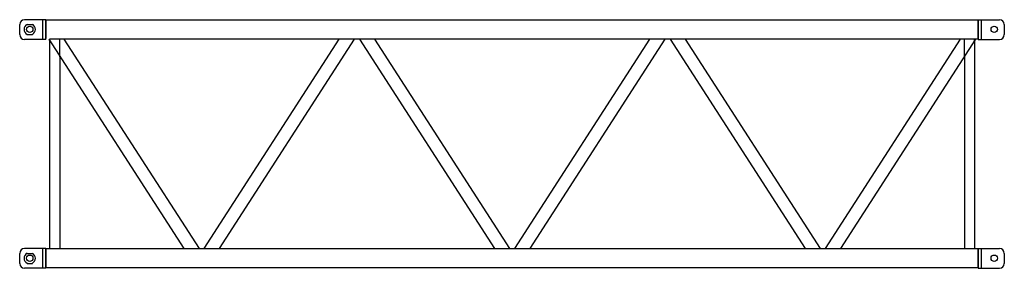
# Model space of a CAD drawing. Extents: x 3 to 2453, y 5 to 623.
import ezdxf

# ---------------------------------------------------------------- set-up
doc = ezdxf.new("R2010")
doc.units = 0
doc.layers.get('0').update_dxf_attribs({"linetype": 'CONTINUOUS'})
doc.layers.add('M16S', color=7, linetype='CONTINUOUS')

# ---------------------------------------------------------------- blocks, each defined once
blk = doc.blocks.new('A$C54152812')
at = {"layer": 'M16S', "color": 6}
for p, q in [((65.000007, 618.000005), (12.000007, 618.000005)), ((57.000007, 618.000005), (57.000007, 569.000005)), ((65.000007, 618.000005), (2385.000007, 618.000005)), ((65.000007, 570.000005), (65.000007, 618.000005)), ((65.000007, 618.000005), (65.000007, 617.000005)), ((65.000007, 617.000005), (65.000007, 571.000005)), ((2385.000007, 618.000005), (2385.000007, 570.000005)), ((2385.000007, 618.000005), (2438.000007, 618.000005)), ((2385.000007, 618.000005), (2385.000007, 617.000005)), ((2385.000007, 571.000005), (2385.000007, 617.000005)), ((2393.000007, 569.000005), (2393.000007, 618.000005)), ((0.000007, 581.000005), (0.000007, 606.000005)), ((19.000007, 606.000005), (32.000007, 606.000005)), ((2450.000007, 606.000005), (2450.000007, 581.000005)), ((65.000007, 569.000005), (12.000007, 569.000005)), ((19.000007, 581.000005), (32.000007, 581.000005)), ((65.000007, 569.000005), (65.000007, 571.000005)), ((409.000007, 49.000005), (73.000007, 570.000005)), ((2385.000007, 570.000005), (74.000007, 570.000005)), ((74.000007, 566.000005), (74.000007, 570.000005)), ((74.000007, 566.000005), (74.000007, 49.000005)), ((100.000007, 526.000005), (100.000007, 570.000005)), ((447.000007, 49.000005), (111.000007, 570.000005)), ((459.000007, 49.000005), (795.000007, 570.000005)), ((497.000007, 49.000005), (833.000007, 570.000005)), ((1182.000007, 49.000005), (846.000007, 570.000005)), ((1220.000007, 49.000005), (884.000007, 570.000005)), ((1232.000007, 49.000005), (1568.000007, 570.000005)), ((1270.000007, 49.000005), (1606.000007, 570.000005)), ((1955.000007, 49.000005), (1619.000007, 570.000005)), ((1993.000007, 49.000005), (1657.000007, 570.000005)), ((2005.000007, 49.000005), (2341.000007, 570.000005)), ((2043.000007, 49.000005), (2379.000007, 570.000005)), ((2351.000007, 526.000005), (2351.000007, 570.000005)), ((2376.000007, 566.000005), (2376.000007, 570.000005)), ((2376.000007, 566.000005), (2376.000007, 49.000005)), ((2385.000007, 569.000005), (2385.000007, 571.000005)), ((2385.000007, 569.000005), (2438.000007, 569.000005)), ((100.000007, 526.000005), (100.000007, 49.000005)), ((2351.000007, 526.000005), (2351.000007, 49.000005)), ((65.000007, 49.000005), (12.000007, 49.000005)), ((57.000007, 49.000005), (57.000007, 0.000005)), ((65.000007, 49.000005), (2385.000007, 49.000005)), ((65.000007, 1.000005), (65.000007, 49.000005)), ((65.000007, 49.000005), (65.000007, 48.000005)), ((2385.000007, 49.000005), (2385.000007, 1.000005)), ((2385.000007, 49.000005), (2438.000007, 49.000005)), ((2385.000007, 49.000005), (2385.000007, 48.000005)), ((2393.000007, 0.000005), (2393.000007, 49.000005)), ((0.000007, 12.000005), (0.000007, 37.000005)), ((19.000007, 37.000005), (32.000007, 37.000005)), ((65.000007, 48.000005), (65.000007, 2.000005)), ((2385.000007, 2.000005), (2385.000007, 48.000005)), ((2450.000007, 37.000005), (2450.000007, 12.000005)), ((65.000007, 0.000005), (12.000007, 0.000005)), ((19.000007, 12.000005), (32.000007, 12.000005)), ((65.000007, 0.000005), (65.000007, 2.000005)), ((2385.000007, 1.000005), (65.000007, 1.000005)), ((2385.000007, 0.000005), (2385.000007, 2.000005)), ((2385.000007, 0.000005), (2438.000007, 0.000005))]:
    blk.add_line(p, q, dxfattribs=at)
for centre in [(25.000007, 594.000005), (2425.000007, 594.000005), (25.000007, 25.000005), (2425.000007, 25.000005)]:
    blk.add_circle(centre, 8, dxfattribs=at)
for centre, radius, start, end in [((12.000007, 606.000005), 12, 90, 180), ((2438.000007, 606.000005), 12, 0, 90), ((25.000007, 594.000005), 14, 118, 242), ((25.000007, 594.000005), 14, 298, 62), ((12.000007, 581.000005), 12, 180, 270), ((2438.000007, 581.000005), 12, 270, 0), ((12.000007, 37.000005), 12, 90, 180), ((2438.000007, 37.000005), 12, 0, 90), ((25.000007, 25.000005), 14, 118, 242), ((25.000007, 25.000005), 14, 298, 62), ((12.000007, 12.000005), 12, 180, 270), ((2438.000007, 12.000005), 12, 270, 0)]:
    blk.add_arc(centre, radius, start, end, dxfattribs=at)

msp = doc.modelspace()

# ---------------------------------------------------------------- block references
msp.add_blockref('A$C54152812', (3.345058, 4.634752))

doc.saveas('drawing.dxf')
